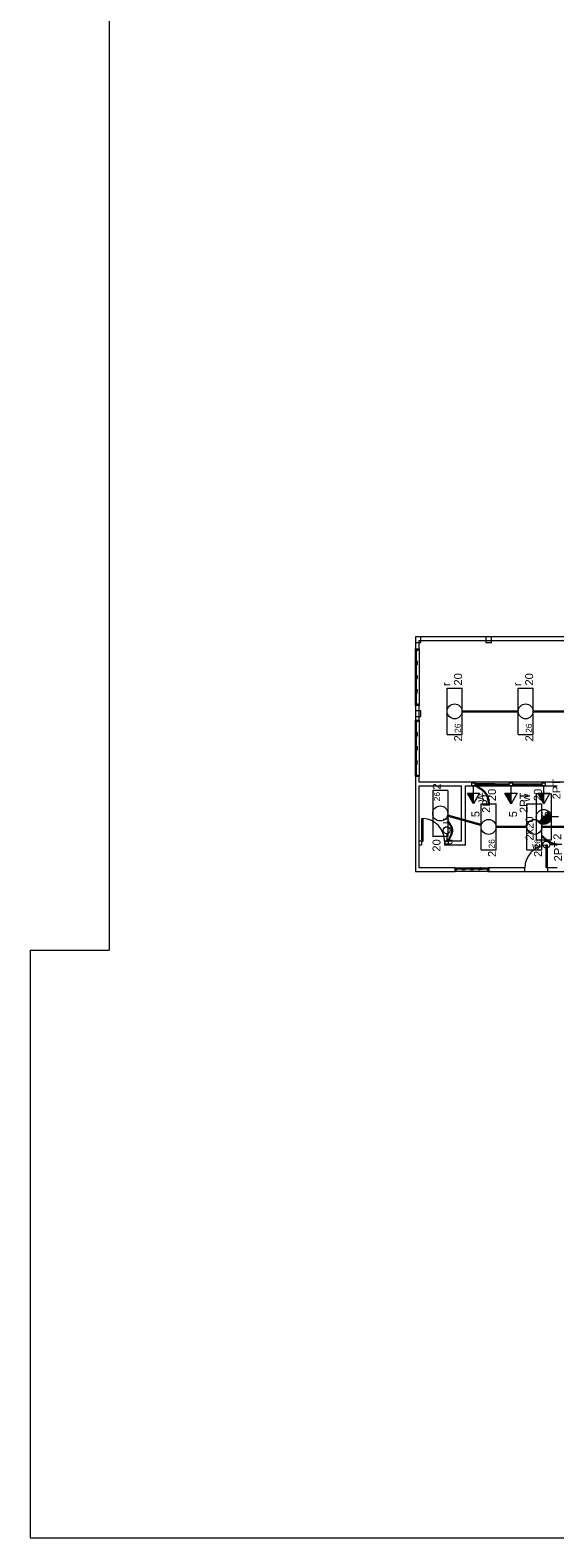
# Model space of a CAD drawing. Header units: metres. Extents: x -81 to 1042, y -541 to 334.
# Tile 80 of 130: x 753 to 771, y 178 to 231. Entities that reach past the tile are written whole.
import ezdxf

# ---------------------------------------------------------------- set-up
doc = ezdxf.new("R2010")
doc.units = ezdxf.units.M
for name, color, linetype, lineweight in [('Arquitetura ', 134, 'Continuous', 5), ('EL-Condutos', 4, 'Continuous', 30), ('EL-Textos pontos', 5, 'Continuous', 20), ('P-SIMBOL', 5, 'Continuous', 20)]:
    doc.layers.add(name, color=color, linetype=linetype, lineweight=lineweight)
doc.styles.add('Arial', font='arial.ttf', dxfattribs={"height": 0.025})

msp = doc.modelspace()

# ---------------------------------------------------------------- hatches: boundary and pattern name
at = {"layer": 'P-SIMBOL', "linetype": 'Continuous'}
for points in [[(768.256, 204.203), (768.256, 203.828), (768.039, 204.203)], [(769.588, 204.2), (769.588, 203.825), (769.371, 204.2)], [(770.748, 204.195), (770.748, 203.82), (770.531, 204.195)], [(770.934, 203.543), (770.559, 203.169), (771.011, 203.356)], [(770.559, 203.169), (770.583, 203.149), (770.591, 203.141), (770.602, 203.135), (770.625, 203.122), (770.634, 203.116), (770.641, 203.113), (770.648, 203.111), (770.656, 203.108), (770.671, 203.103), (770.679, 203.101), (770.69, 203.098), (770.703, 203.096), (770.718, 203.094), (770.728, 203.093), (770.738, 203.091), (770.75, 203.092), (770.766, 203.093), (770.772, 203.094), (770.785, 203.095), (770.792, 203.096), (770.796, 203.097), (770.804, 203.099), (770.81, 203.1), (770.816, 203.103), (770.822, 203.105), (770.829, 203.107), (770.833, 203.109), (770.836, 203.108), (770.843, 203.11), (770.85, 203.113), (770.854, 203.114), (770.858, 203.116), (770.863, 203.119), (770.866, 203.12), (770.871, 203.123), (770.877, 203.127), (770.885, 203.132), (770.89, 203.135), (770.894, 203.138), (770.9, 203.141), (770.904, 203.143), (770.908, 203.148), (770.913, 203.151), (770.918, 203.156), (770.924, 203.162), (770.931, 203.168), (770.934, 203.172), (770.939, 203.176), (770.946, 203.184), (770.949, 203.19), (770.955, 203.195), (770.958, 203.201), (770.96, 203.204), (770.965, 203.211), (770.969, 203.215), (770.974, 203.225), (770.977, 203.229), (770.98, 203.235), (770.982, 203.24), (770.984, 203.243), (770.985, 203.247), (770.988, 203.249), (770.991, 203.262), (770.994, 203.268), (770.997, 203.272), (770.997, 203.276), (770.999, 203.278), (770.999, 203.283), (771, 203.285), (771, 203.289), (771.001, 203.294), (771.003, 203.301), (771.004, 203.308), (771.005, 203.313), (771.007, 203.319), (771.011, 203.356)], [(770.934, 203.543), (770.942, 203.534), (770.949, 203.526), (770.958, 203.514), (770.966, 203.501), (770.971, 203.496), (770.974, 203.491), (770.977, 203.487), (770.979, 203.481), (770.987, 203.464), (770.989, 203.457), (770.996, 203.443), (771, 203.432), (771.001, 203.422), (771.005, 203.405), (771.007, 203.397), (771.008, 203.389), (771.011, 203.356)]]:
    msp.add_hatch(color=256, dxfattribs=at).paths.add_polyline_path(points)

# ---------------------------------------------------------------- linework, layer by layer
at = {"layer": 'Arquitetura ', "color": 8}
for p, q in [((755.346, 295.544), (755.346, 198.644)), ((767.601, 201.554), (768.801, 201.554)), ((768.801, 201.424), (767.601, 201.424)), ((770.076, 201.424), (770.876, 201.424)), ((752.546, 198.644), (752.546, 177.844)), ((752.546, 198.644), (755.346, 198.644)), ((752.546, 177.844), (848.276, 177.844))]:
    msp.add_line(p, q, dxfattribs=at)
at = {"layer": 'Arquitetura ', "color": 7}
for p, q in [((766.396, 209.734), (766.196, 209.734)), ((766.196, 209.734), (766.196, 209.534)), ((766.396, 209.534), (766.396, 209.734)), ((768.893, 209.734), (768.693, 209.734)), ((768.693, 209.734), (768.693, 209.534)), ((768.893, 209.534), (768.893, 209.734)), ((766.196, 209.534), (766.396, 209.534)), ((768.693, 209.534), (768.893, 209.534)), ((766.396, 207.109), (766.196, 207.109)), ((766.196, 207.109), (766.196, 206.909)), ((766.396, 206.909), (766.396, 207.109)), ((766.196, 206.909), (766.396, 206.909)), ((766.196, 204.584), (766.196, 201.424)), ((771.456, 204.584), (766.326, 204.584)), ((766.326, 201.554), (766.326, 204.454)), ((766.326, 204.454), (767.826, 204.454)), ((767.826, 202.504), (767.826, 204.454)), ((767.976, 202.354), (767.976, 204.454)), ((767.976, 204.454), (771.226, 204.454)), ((766.426, 203.304), (766.476, 203.304)), ((766.426, 202.504), (766.426, 203.304)), ((766.476, 202.504), (766.476, 203.304)), ((766.426, 202.504), (766.326, 202.504)), ((766.426, 202.354), (766.326, 202.354)), ((766.426, 202.374), (766.426, 202.504)), ((766.426, 202.504), (766.476, 202.504)), ((767.826, 202.504), (767.226, 202.504)), ((767.226, 202.504), (767.226, 202.374)), ((767.976, 202.354), (767.226, 202.354)), ((770.826, 201.554), (770.826, 202.354)), ((770.876, 202.354), (770.826, 202.354)), ((770.876, 201.554), (770.876, 202.354)), ((766.196, 201.424), (767.601, 201.424)), ((767.601, 201.554), (766.326, 201.554)), ((767.601, 201.424), (767.601, 201.554)), ((767.601, 201.554), (767.621, 201.554)), ((767.633, 201.424), (767.601, 201.424)), ((767.621, 201.491), (767.621, 201.554)), ((767.621, 201.534), (767.621, 201.491)), ((767.621, 201.534), (767.663, 201.534)), ((767.621, 201.491), (767.663, 201.491)), ((767.633, 201.491), (767.633, 201.424)), ((767.663, 201.534), (767.663, 201.491)), ((767.838, 201.511), (767.663, 201.511)), ((767.838, 201.534), (767.881, 201.534)), ((767.838, 201.491), (767.838, 201.534)), ((767.838, 201.491), (767.963, 201.491)), ((767.881, 201.554), (767.921, 201.554)), ((767.881, 201.491), (767.881, 201.554)), ((767.921, 201.554), (767.921, 201.491)), ((767.963, 201.534), (767.921, 201.534)), ((767.963, 201.491), (767.963, 201.534)), ((768.138, 201.511), (767.963, 201.511)), ((768.138, 201.534), (768.138, 201.491)), ((768.181, 201.534), (768.138, 201.534)), ((768.138, 201.491), (768.263, 201.491)), ((768.181, 201.554), (768.181, 201.491)), ((768.221, 201.554), (768.181, 201.554)), ((768.221, 201.491), (768.221, 201.554)), ((768.263, 201.534), (768.221, 201.534)), ((768.263, 201.491), (768.263, 201.534)), ((768.438, 201.511), (768.263, 201.511)), ((768.438, 201.534), (768.438, 201.491)), ((768.438, 201.534), (768.481, 201.534)), ((768.438, 201.491), (768.481, 201.491)), ((768.481, 201.554), (768.481, 201.491)), ((768.521, 201.554), (768.481, 201.554)), ((768.481, 201.534), (768.481, 201.491)), ((768.521, 201.491), (768.481, 201.491)), ((768.521, 201.554), (768.521, 201.491)), ((768.521, 201.534), (768.521, 201.491)), ((768.563, 201.534), (768.521, 201.534)), ((768.563, 201.491), (768.521, 201.491)), ((768.563, 201.534), (768.563, 201.491)), ((768.738, 201.511), (768.563, 201.511)), ((768.738, 201.534), (768.738, 201.491)), ((768.781, 201.534), (768.738, 201.534)), ((768.781, 201.491), (768.738, 201.491)), ((768.768, 201.424), (768.768, 201.491)), ((768.781, 201.491), (768.768, 201.491)), ((768.768, 201.424), (768.801, 201.424)), ((768.781, 201.491), (768.781, 201.554)), ((768.801, 201.554), (768.781, 201.554)), ((768.781, 201.534), (768.781, 201.491)), ((770.076, 201.554), (768.801, 201.554)), ((768.801, 201.554), (768.801, 201.424)), ((768.801, 201.424), (770.076, 201.424)), ((770.076, 201.424), (770.076, 201.554)), ((770.876, 201.554), (770.826, 201.554)), ((771.226, 201.554), (770.876, 201.554)), ((770.876, 201.554), (770.876, 201.424)), ((770.876, 201.424), (771.756, 201.424))]:
    msp.add_line(p, q, dxfattribs=at)
at = {"layer": 'Arquitetura ', "color": 174}
for p, q in [((771.606, 209.734), (766.196, 209.734)), ((766.196, 209.734), (766.196, 209.304)), ((766.196, 209.304), (766.326, 209.304)), ((766.196, 207.304), (766.196, 209.304)), ((766.196, 209.304), (766.196, 209.284)), ((766.258, 209.284), (766.196, 209.284)), ((766.216, 209.284), (766.258, 209.284)), ((766.216, 209.284), (766.216, 209.241)), ((766.216, 209.241), (766.258, 209.241)), ((766.238, 208.866), (766.238, 209.241)), ((766.258, 209.284), (766.258, 209.241)), ((766.258, 209.271), (766.326, 209.271)), ((766.326, 209.604), (771.606, 209.604)), ((766.326, 209.304), (766.326, 209.604)), ((766.326, 209.304), (766.326, 207.304)), ((766.326, 209.271), (766.326, 209.304)), ((766.196, 208.824), (766.196, 208.784)), ((766.258, 208.824), (766.196, 208.824)), ((766.196, 208.784), (766.258, 208.784)), ((766.216, 208.866), (766.216, 208.824)), ((766.258, 208.866), (766.216, 208.866)), ((766.216, 208.741), (766.216, 208.784)), ((766.258, 208.741), (766.216, 208.741)), ((766.238, 208.366), (766.238, 208.741)), ((766.258, 208.866), (766.258, 208.741)), ((766.196, 208.324), (766.258, 208.324)), ((766.196, 208.284), (766.196, 208.324)), ((766.258, 208.284), (766.196, 208.284)), ((766.216, 208.366), (766.258, 208.366)), ((766.216, 208.324), (766.216, 208.366)), ((766.216, 208.241), (766.216, 208.284)), ((766.258, 208.241), (766.216, 208.241)), ((766.238, 207.866), (766.238, 208.241)), ((766.258, 208.366), (766.258, 208.241)), ((766.196, 207.824), (766.258, 207.824)), ((766.196, 207.784), (766.196, 207.824)), ((766.196, 207.784), (766.258, 207.784)), ((766.216, 207.866), (766.258, 207.866)), ((766.216, 207.866), (766.216, 207.824)), ((766.216, 207.824), (766.258, 207.824)), ((766.216, 207.784), (766.258, 207.784)), ((766.216, 207.741), (766.216, 207.784)), ((766.216, 207.741), (766.258, 207.741)), ((766.238, 207.366), (766.238, 207.741)), ((766.258, 207.866), (766.258, 207.824)), ((766.258, 207.784), (766.258, 207.824)), ((766.258, 207.741), (766.258, 207.784)), ((766.258, 207.324), (766.196, 207.324)), ((766.196, 207.304), (766.196, 207.324)), ((766.196, 207.304), (766.196, 206.784)), ((766.326, 207.304), (766.196, 207.304)), ((766.216, 207.366), (766.258, 207.366)), ((766.216, 207.324), (766.216, 207.366)), ((766.216, 207.324), (766.258, 207.324)), ((766.258, 207.324), (766.258, 207.366)), ((766.326, 207.336), (766.258, 207.336)), ((766.258, 207.324), (766.258, 207.336)), ((766.326, 207.336), (766.326, 207.304)), ((766.326, 206.784), (766.326, 207.304)), ((766.196, 206.784), (766.326, 206.784)), ((766.196, 204.784), (766.196, 206.784)), ((766.196, 206.784), (766.196, 206.764)), ((766.258, 206.764), (766.196, 206.764)), ((766.216, 206.764), (766.258, 206.764)), ((766.216, 206.764), (766.216, 206.721)), ((766.216, 206.721), (766.258, 206.721)), ((766.238, 206.346), (766.238, 206.721)), ((766.258, 206.764), (766.258, 206.721)), ((766.258, 206.751), (766.326, 206.751)), ((766.326, 206.784), (766.326, 204.784)), ((766.326, 206.751), (766.326, 206.784)), ((766.196, 206.304), (766.196, 206.264)), ((766.258, 206.304), (766.196, 206.304)), ((766.196, 206.264), (766.258, 206.264)), ((766.216, 206.346), (766.216, 206.304)), ((766.258, 206.346), (766.216, 206.346)), ((766.216, 206.221), (766.216, 206.264)), ((766.258, 206.221), (766.216, 206.221)), ((766.238, 205.846), (766.238, 206.221)), ((766.258, 206.346), (766.258, 206.221)), ((766.196, 205.804), (766.258, 205.804)), ((766.196, 205.764), (766.196, 205.804)), ((766.258, 205.764), (766.196, 205.764)), ((766.216, 205.846), (766.258, 205.846)), ((766.216, 205.804), (766.216, 205.846)), ((766.216, 205.721), (766.216, 205.764)), ((766.258, 205.721), (766.216, 205.721)), ((766.238, 205.346), (766.238, 205.721)), ((766.258, 205.846), (766.258, 205.721)), ((766.196, 205.304), (766.258, 205.304)), ((766.196, 205.264), (766.196, 205.304)), ((766.196, 205.264), (766.258, 205.264)), ((766.216, 205.346), (766.258, 205.346)), ((766.216, 205.346), (766.216, 205.304)), ((766.216, 205.304), (766.258, 205.304)), ((766.216, 205.264), (766.258, 205.264)), ((766.216, 205.221), (766.216, 205.264)), ((766.216, 205.221), (766.258, 205.221)), ((766.238, 204.846), (766.238, 205.221)), ((766.258, 205.346), (766.258, 205.304)), ((766.258, 205.264), (766.258, 205.304)), ((766.258, 205.221), (766.258, 205.264)), ((766.258, 204.804), (766.196, 204.804)), ((766.196, 204.784), (766.196, 204.804)), ((766.196, 204.784), (766.196, 204.584)), ((766.326, 204.784), (766.196, 204.784)), ((766.216, 204.846), (766.258, 204.846)), ((766.216, 204.804), (766.216, 204.846)), ((766.216, 204.804), (766.258, 204.804)), ((766.258, 204.804), (766.258, 204.846)), ((766.326, 204.816), (766.258, 204.816)), ((766.258, 204.804), (766.258, 204.816)), ((766.326, 204.816), (766.326, 204.784)), ((766.326, 204.584), (766.326, 204.784))]:
    msp.add_line(p, q, dxfattribs=at)
at = {"layer": 'Arquitetura ', "color": 8}
for centre, start, end in [((766.426, 202.504), 0, 86.3526), ((770.876, 201.554), 93.6474, 180)]:
    msp.add_arc(centre, 0.802, start, end, dxfattribs=at)
at = {"layer": 'EL-Condutos', "linetype": 'Continuous'}
for points in [[(767.851, 207.094), (767.941, 207.094), (768.026, 207.094), (768.106, 207.094), (768.182, 207.094), (768.254, 207.094), (768.323, 207.094), (768.389, 207.094), (768.452, 207.094), (768.513, 207.094), (768.572, 207.094), (768.629, 207.094), (768.684, 207.094), (768.739, 207.094), (768.793, 207.094), (768.846, 207.094), (768.9, 207.094), (768.954, 207.094), (769.008, 207.094), (769.064, 207.094), (769.121, 207.094), (769.18, 207.094), (769.24, 207.094), (769.303, 207.094), (769.369, 207.094), (769.438, 207.094), (769.511, 207.094), (769.587, 207.094), (769.667, 207.094), (769.752, 207.094), (769.841, 207.094)], [(770.371, 207.094), (770.461, 207.094), (770.546, 207.094), (770.626, 207.094), (770.702, 207.094), (770.774, 207.094), (770.843, 207.094), (770.909, 207.094), (770.972, 207.094), (771.033, 207.094), (771.092, 207.094), (771.149, 207.094), (771.204, 207.094), (771.259, 207.094), (771.313, 207.094), (771.366, 207.094), (771.42, 207.094), (771.474, 207.094), (771.528, 207.094), (771.584, 207.094), (771.641, 207.094), (771.7, 207.094), (771.76, 207.094), (771.823, 207.094), (771.889, 207.094), (771.958, 207.094), (772.031, 207.094), (772.107, 207.094), (772.187, 207.094), (772.272, 207.094), (772.361, 207.094)], [(768.308, 204.512), (768.366, 204.512), (768.42, 204.512), (768.471, 204.512), (768.519, 204.512), (768.564, 204.512), (768.607, 204.511), (768.648, 204.511), (768.686, 204.511), (768.723, 204.511), (768.759, 204.511), (768.793, 204.511), (768.826, 204.511), (768.858, 204.511), (768.89, 204.511), (768.921, 204.511), (768.953, 204.511), (768.985, 204.511), (769.017, 204.511), (769.05, 204.51), (769.084, 204.51), (769.119, 204.51), (769.156, 204.51), (769.194, 204.51), (769.235, 204.51), (769.278, 204.51), (769.323, 204.51), (769.371, 204.51), (769.422, 204.51), (769.476, 204.51), (769.534, 204.509)], [(768.799, 203.82), (768.796, 203.856), (768.792, 203.891), (768.788, 203.923), (768.783, 203.954), (768.777, 203.984), (768.77, 204.012), (768.763, 204.039), (768.754, 204.064), (768.745, 204.088), (768.735, 204.111), (768.724, 204.133), (768.712, 204.154), (768.7, 204.175), (768.686, 204.194), (768.671, 204.213), (768.655, 204.231), (768.638, 204.249), (768.62, 204.267), (768.601, 204.284), (768.581, 204.301), (768.559, 204.318), (768.537, 204.335), (768.513, 204.352), (768.488, 204.369), (768.461, 204.386), (768.433, 204.404), (768.404, 204.422), (768.374, 204.441), (768.342, 204.461), (768.308, 204.481)], [(769.64, 204.509), (769.69, 204.509), (769.736, 204.509), (769.78, 204.509), (769.821, 204.508), (769.86, 204.508), (769.897, 204.508), (769.932, 204.508), (769.965, 204.508), (769.997, 204.508), (770.027, 204.508), (770.056, 204.507), (770.085, 204.507), (770.113, 204.507), (770.14, 204.507), (770.167, 204.507), (770.195, 204.507), (770.222, 204.507), (770.25, 204.507), (770.278, 204.507), (770.308, 204.506), (770.338, 204.506), (770.37, 204.506), (770.403, 204.506), (770.437, 204.506), (770.474, 204.506), (770.513, 204.506), (770.554, 204.505), (770.598, 204.505), (770.644, 204.505), (770.694, 204.505)], [(767.341, 203.405), (767.393, 203.391), (767.441, 203.377), (767.488, 203.364), (767.532, 203.352), (767.575, 203.34), (767.615, 203.329), (767.654, 203.318), (767.692, 203.308), (767.729, 203.298), (767.764, 203.288), (767.799, 203.278), (767.833, 203.269), (767.867, 203.259), (767.9, 203.25), (767.933, 203.241), (767.966, 203.232), (767.999, 203.223), (768.032, 203.213), (768.066, 203.204), (768.101, 203.194), (768.136, 203.185), (768.173, 203.174), (768.211, 203.164), (768.25, 203.153), (768.291, 203.142), (768.333, 203.13), (768.377, 203.118), (768.424, 203.105), (768.473, 203.091), (768.524, 203.077)], [(767.344, 202.506), (767.364, 202.537), (767.383, 202.568), (767.4, 202.597), (767.416, 202.625), (767.431, 202.652), (767.444, 202.679), (767.455, 202.704), (767.466, 202.729), (767.475, 202.753), (767.482, 202.776), (767.488, 202.799), (767.493, 202.821), (767.496, 202.843), (767.498, 202.865), (767.498, 202.886), (767.497, 202.906), (767.495, 202.927), (767.491, 202.947), (767.486, 202.968), (767.48, 202.988), (767.472, 203.008), (767.463, 203.029), (767.452, 203.049), (767.44, 203.07), (767.427, 203.091), (767.413, 203.112), (767.397, 203.134), (767.38, 203.156), (767.361, 203.179), (767.342, 203.203)], [(769.053, 203.004), (769.1, 203.004), (769.145, 203.004), (769.188, 203.004), (769.229, 203.004), (769.268, 203.004), (769.306, 203.004), (769.342, 203.004), (769.378, 203.004), (769.412, 203.004), (769.445, 203.004), (769.477, 203.004), (769.509, 203.004), (769.54, 203.004), (769.571, 203.004), (769.601, 203.004), (769.632, 203.004), (769.663, 203.004), (769.694, 203.004), (769.726, 203.004), (769.758, 203.004), (769.791, 203.004), (769.825, 203.004), (769.86, 203.004), (769.896, 203.004), (769.934, 203.004), (769.973, 203.004), (770.014, 203.004), (770.057, 203.004), (770.102, 203.004), (770.149, 203.004)], [(770.678, 203.004), (770.733, 203.004), (770.785, 203.004), (770.834, 203.004), (770.881, 203.004), (770.927, 203.004), (770.97, 203.004), (771.012, 203.004), (771.052, 203.004), (771.09, 203.004), (771.128, 203.004), (771.165, 203.004), (771.201, 203.004), (771.236, 203.004), (771.271, 203.004), (771.306, 203.004), (771.341, 203.004), (771.376, 203.004), (771.411, 203.004), (771.447, 203.004), (771.484, 203.004), (771.521, 203.004), (771.56, 203.004), (771.6, 203.004), (771.642, 203.004), (771.685, 203.004), (771.73, 203.004), (771.778, 203.004), (771.827, 203.004), (771.879, 203.004), (771.934, 203.004)], [(770.678, 202.688), (770.693, 202.673), (770.709, 202.659), (770.724, 202.644), (770.74, 202.629), (770.756, 202.615), (770.773, 202.601), (770.789, 202.587), (770.806, 202.573), (770.823, 202.559), (770.841, 202.546), (770.858, 202.533), (770.876, 202.52), (770.894, 202.508), (770.912, 202.495), (770.93, 202.484), (770.948, 202.473), (770.967, 202.462), (770.985, 202.452), (771.004, 202.442), (771.023, 202.433), (771.042, 202.425), (771.061, 202.417), (771.08, 202.41), (771.099, 202.403), (771.119, 202.397), (771.138, 202.392), (771.157, 202.388), (771.177, 202.384), (771.196, 202.382), (771.216, 202.38)]]:
    msp.add_spline(points, degree=3, dxfattribs=at)
at = {"layer": 'P-SIMBOL'}
for p, q in [((767.321, 206.278), (767.321, 207.91)), ((767.321, 207.91), (767.851, 207.91)), ((767.851, 206.278), (767.851, 207.91)), ((769.841, 206.278), (769.841, 207.91)), ((769.841, 207.91), (770.371, 207.91)), ((770.371, 206.278), (770.371, 207.91)), ((767.321, 206.278), (767.851, 206.278)), ((769.841, 206.278), (770.371, 206.278)), ((768.203, 204.565), (768.309, 204.565)), ((768.203, 204.459), (768.203, 204.565)), ((768.309, 204.459), (768.203, 204.459)), ((768.256, 204.203), (768.256, 204.459)), ((768.309, 204.565), (768.309, 204.459)), ((769.535, 204.562), (769.641, 204.562)), ((769.535, 204.456), (769.535, 204.562)), ((769.641, 204.456), (769.535, 204.456)), ((769.588, 204.2), (769.588, 204.456)), ((769.641, 204.562), (769.641, 204.456)), ((770.695, 204.558), (770.801, 204.558)), ((770.695, 204.452), (770.695, 204.558)), ((770.801, 204.452), (770.695, 204.452)), ((770.748, 204.195), (770.748, 204.452)), ((770.801, 204.558), (770.801, 204.452)), ((767.341, 204.295), (766.811, 204.295)), ((766.811, 204.295), (766.811, 202.663)), ((767.341, 204.295), (767.341, 202.663)), ((768.256, 203.828), (768.039, 204.203)), ((768.039, 204.203), (768.472, 204.203)), ((768.256, 203.828), (768.256, 204.203)), ((768.472, 204.203), (768.256, 203.828)), ((769.588, 203.825), (769.371, 204.2)), ((769.371, 204.2), (769.804, 204.2)), ((769.588, 203.825), (769.588, 204.2)), ((769.804, 204.2), (769.588, 203.825)), ((771.011, 204.172), (770.481, 204.172)), ((770.481, 204.172), (770.481, 202.54)), ((770.748, 203.82), (770.531, 204.195)), ((770.531, 204.195), (770.964, 204.195)), ((770.748, 203.82), (770.748, 204.195)), ((770.964, 204.195), (770.748, 203.82)), ((771.011, 204.172), (771.011, 202.54)), ((768.524, 202.188), (768.524, 203.82)), ((768.524, 203.82), (769.054, 203.82)), ((769.054, 202.188), (769.054, 203.82)), ((770.149, 202.188), (770.149, 203.82)), ((770.149, 203.82), (770.679, 203.82)), ((770.934, 203.543), (770.559, 203.169)), ((770.679, 202.188), (770.679, 203.82)), ((771.268, 203.356), (771.011, 203.356)), ((767.308, 202.762), (767.308, 202.505)), ((767.341, 202.663), (766.811, 202.663)), ((767.255, 202.505), (767.361, 202.505)), ((767.255, 202.399), (767.255, 202.505)), ((767.361, 202.399), (767.255, 202.399)), ((767.361, 202.505), (767.361, 202.399)), ((771.011, 202.54), (770.481, 202.54)), ((770.96, 202.38), (771.217, 202.38)), ((768.524, 202.188), (769.054, 202.188)), ((770.149, 202.188), (770.679, 202.188))]:
    msp.add_line(p, q, dxfattribs=at)
for centre, radius in [((767.586, 207.094), 0.265), ((770.106, 207.094), 0.265), ((767.076, 203.479), 0.265), ((770.746, 203.356), 0.265), ((767.308, 202.887), 0.125), ((768.789, 203.004), 0.265), ((770.414, 203.004), 0.265), ((770.835, 202.38), 0.125)]:
    msp.add_circle(centre, radius, dxfattribs=at)

# ---------------------------------------------------------------- texts
at = {"layer": 'EL-Textos pontos', "rotation": 90.0002, "line_spacing_factor": 0.798, "style": 'Arial'}
for s, insert, char_height, width, attachment_point in [('r', (767.43, 207.988), 0.282, 0.33888, 7), ('20', (767.853, 208.006), 0.2824, 0.67776, 7), ('r', (769.95, 207.988), 0.282, 0.33888, 7), ('20', (770.373, 208.006), 0.2824, 0.67776, 7), ('2', (767.853, 206.029), 0.282, 0.33888, 7), ('2', (770.373, 206.029), 0.282, 0.33888, 7), ('2', (767.091, 204.544), 0.282, 0.33888, 9), ('2PT', (771.338, 204.341), 0.2824, 1.01664, 8), ('w', (768.633, 203.898), 0.282, 0.33888, 7), ('2PT', (768.846, 203.86), 0.2824, 1.01664, 8), ('20', (769.056, 203.916), 0.2824, 0.67776, 7), ('2PT', (770.178, 203.857), 0.2824, 1.01664, 8), ('w', (770.258, 203.898), 0.282, 0.33888, 7), ('20', (770.681, 203.916), 0.2824, 0.67776, 7), ('u', (767.396, 203.104), 0.282, 0.33888, 7), ('5', (768.471, 203.457), 0.282, 0.33888, 8), ('5', (769.803, 203.455), 0.282, 0.33888, 8), ('5', (770.963, 203.45), 0.282, 0.33888, 8), ('20', (767.091, 202.567), 0.2824, 0.67776, 9), ('u', (767.514, 202.585), 0.282, 0.33888, 9), ('2', (771.369, 202.766), 0.282, 0.33888, 9), ('2PT', (771.393, 202.146), 0.2824, 1.01664, 8), ('2', (769.056, 201.939), 0.282, 0.33888, 7), ('2', (770.681, 201.939), 0.282, 0.33888, 7)]:
    msp.add_mtext(s, dxfattribs=dict(at, insert=insert, char_height=char_height, width=width, attachment_point=attachment_point))
at = {"layer": 'EL-Textos pontos', "insert": (770.618, 202.186), "char_height": 0.282, "width": 0.33888, "attachment_point": 9, "line_spacing_factor": 0.798, "style": 'Arial'}
msp.add_mtext('w', dxfattribs=at)
at = {"layer": 'P-SIMBOL', "rotation": 90.0002, "line_spacing_factor": 0.798, "style": 'Arial'}
for s, insert, char_height, width, attachment_point in [('26', (767.805, 206.333), 0.2118, 0.50832, 7), ('26', (770.325, 206.333), 0.2118, 0.50832, 7), ('26', (767.069, 204.24), 0.2118, 0.50832, 9), ('2x20', (770.388, 203.375), 0.2824, 1.35552, 9), ('26', (769.007, 202.243), 0.2118, 0.50832, 7), ('26', (770.632, 202.243), 0.2118, 0.50832, 7)]:
    msp.add_mtext(s, dxfattribs=dict(at, insert=insert, char_height=char_height, width=width, attachment_point=attachment_point))

doc.saveas('drawing.dxf')
